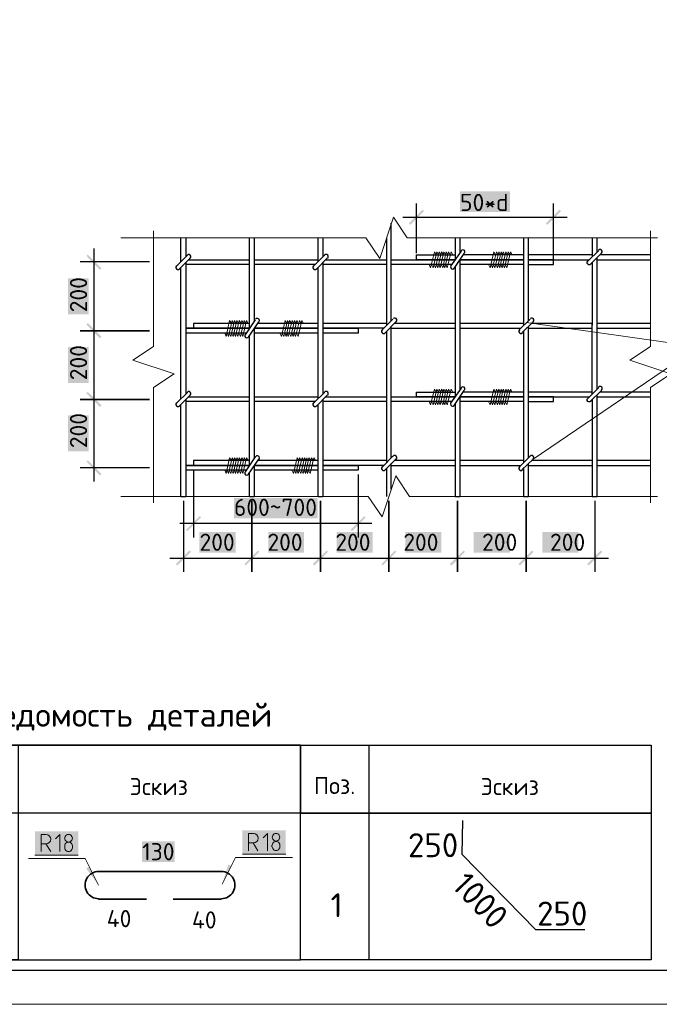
# Model space of a CAD drawing. Header units: millimetres. Extents: x -2765404 to 11272, y -239948 to 1313256.
# Tile 40 of 85: x -108304 to -98973, y -146289 to -131933. Entities that reach past the tile are written whole.
import ezdxf

# ---------------------------------------------------------------- set-up
doc = ezdxf.new("R2010")
doc.units = ezdxf.units.MM
for name, color, linetype in [('PDF _0', 7, 'Continuous'), ('PDF _SHTAMP', 7, 'Continuous'), ('PDF _Текст', 7, 'Continuous'), ('PDF _ЭМ', 7, 'Continuous')]:
    doc.layers.add(name, color=color, linetype=linetype)
doc.styles.add('PDF ISOCPEUR', font='isocpeur.ttf')

msp = doc.modelspace()

# ---------------------------------------------------------------- linework, layer by layer
at = {"layer": 'PDF _0', "lineweight": 25}
for points in [[(-102515.5, -135336.2), (-102515.5, -134614.3)], [(-100517.1, -135441.4), (-100517.1, -134614.3)], [(-102716.3, -134810.3), (-100316.3, -134810.3)], [(-107219.9, -135269.3), (-107219.9, -136665.3)], [(-106411.9, -135465.3), (-107420.7, -135465.3)], [(-107219.9, -136268.5), (-107219.9, -137669.3)], [(-107219.9, -137267.7), (-107219.9, -138668.5)], [(-106411.9, -138467.7), (-107420.7, -138467.7)], [(-105766.5, -138496.4), (-105766.5, -139481.2)], [(-103366.5, -138563.3), (-103366.5, -139481.2)], [(-105953, -138883.6), (-105881.3, -138883.6)], [(-105914.7, -138945.8), (-105914.7, -139983.2)], [(-104949, -138883.6), (-104882.1, -138883.6)], [(-103949.8, -138883.6), (-103882.9, -138883.6)], [(-101951.4, -138883.6), (-101879.7, -138883.6)], [(-100952.2, -138883.6), (-100880.5, -138883.6)], [(-99953, -138883.6), (-99881.3, -138883.6)], [(-99914.7, -138945.8), (-99914.7, -139983.2)], [(-103165.7, -139280.4), (-105967.3, -139280.4)], [(-106115.5, -139782.4), (-104714.7, -139782.4)], [(-105116.3, -139782.4), (-103715.5, -139782.4)], [(-104117.1, -139782.4), (-102716.3, -139782.4)], [(-103117.9, -139782.4), (-101717.1, -139782.4)], [(-102113.9, -139782.4), (-100717.9, -139782.4)], [(-101114.7, -139782.4), (-99713.9, -139782.4)]]:
    msp.add_lwpolyline(points, dxfattribs=at)
at = {"layer": 'PDF _0', "lineweight": 0}
for points in [[(-106827.9, -135111.5), (-103251.8, -135111.5), (-103051, -135412.7), (-102850.2, -134810.3), (-102649.4, -135111.5), (-99001.6, -135111.5)], [(-106349.8, -135011.1), (-106349.8, -136698.8), (-106651, -136894.8), (-106048.6, -137095.6), (-106349.8, -137296.4), (-106349.8, -138979.2)], [(-99102, -135011.1), (-99102, -136698.8), (-99403.2, -136894.8), (-98805.6, -137095.6), (-99102, -137296.4), (-99102, -138979.2)], [(-99001.6, -138883.6), (-102615.9, -138883.6), (-102816.7, -138582.4), (-103017.5, -139180), (-103218.3, -138883.6), (-106827.9, -138883.6)], [(-107922.7, -143812.7), (-107989.6, -143812.7), (-107989.6, -144061.3)], [(-107717.1, -144061.3), (-107717.1, -143812.7), (-107779.3, -143874.9)], [(-104896.4, -143798.4), (-104968.1, -143798.4), (-104968.1, -144051.8)], [(-104690.8, -144051.8), (-104690.8, -143798.4), (-104753, -143860.5)], [(-107851, -144061.3), (-107922.7, -143951.4), (-107989.6, -143951.4)], [(-107645.4, -143980), (-107645.4, -144008.7)], [(-107535.4, -144008.7), (-107535.4, -143980)], [(-104829.5, -144051.8), (-104896.4, -143937), (-104968.1, -143937)], [(-104623.9, -143970.5), (-104623.9, -143994.4)], [(-104509.2, -143994.4), (-104509.2, -143970.5)]]:
    msp.add_lwpolyline(points, dxfattribs=at)
at = {"layer": 'PDF _0', "lineweight": 30}
for points in [[(-102883.7, -136321.1), (-102883.7, -134901.2)], [(-105953, -135460.5), (-105953, -135111.5)], [(-105881.3, -135111.5), (-105881.3, -135388.8)], [(-104949, -136431), (-104949, -135111.5)], [(-104882.1, -135111.5), (-104882.1, -136325.9)], [(-103949.8, -135460.5), (-103949.8, -135111.5)], [(-103882.9, -135111.5), (-103882.9, -135388.8)], [(-102950.6, -135111.5), (-102950.6, -136388)], [(-101951.4, -135111.5), (-101951.4, -135431.8)], [(-101879.7, -135326.7), (-101879.7, -135111.5)], [(-100952.2, -135111.5), (-100952.2, -136388)], [(-100880.5, -136321.1), (-100880.5, -135111.5)], [(-99953, -135111.5), (-99953, -135388.8)], [(-99881.3, -135321.9), (-99881.3, -135111.5)], [(-102883.7, -135431.8), (-101951.4, -135431.8), (-102515.5, -135431.8), (-102515.5, -135360.1), (-101951.4, -135360.1)], [(-101865.3, -135307.5), (-102018.3, -135527.5)], [(-101965.7, -135560.9), (-101817.5, -135341)], [(-100952.2, -135360.1), (-101831.9, -135360.1)], [(-99953, -135360.1), (-100880.5, -135360.1)], [(-99102, -135360.1), (-99838.2, -135360.1)], [(-105881.3, -135474.9), (-105881.3, -137392)], [(-104949, -135503.6), (-105881.3, -135503.6)], [(-105838.2, -135431.8), (-104949, -135431.8)], [(-104882.1, -135431.8), (-103949.8, -135431.8)], [(-103992.8, -135503.6), (-104882.1, -135503.6)], [(-103882.9, -135474.9), (-103882.9, -137392)], [(-102950.6, -135503.6), (-103882.9, -135503.6)], [(-103839.8, -135431.8), (-102950.6, -135431.8)], [(-101999.2, -135503.6), (-102883.7, -135503.6)], [(-101879.7, -137329.8), (-101879.7, -135436.6)], [(-100952.2, -135503.6), (-101879.7, -135503.6)], [(-100880.5, -135503.6), (-100517.1, -135503.6), (-100517.1, -135431.8), (-100880.5, -135431.8), (-99996, -135431.8)], [(-99953, -135474.9), (-99953, -136388)], [(-99881.3, -136321.1), (-99881.3, -135403.2)], [(-99881.3, -137320.3), (-99881.3, -135431.8), (-99102, -135431.8)], [(-105953, -137458.9), (-105953, -135546.6)], [(-103949.8, -137458.9), (-103949.8, -135546.6)], [(-101951.4, -135537), (-101951.4, -137430.2)], [(-104949, -136364.1), (-105766.5, -136364.1), (-105766.5, -136431)], [(-104867.7, -136306.7), (-105015.9, -136526.7)], [(-104968.1, -136560.1), (-104815.1, -136340.2)], [(-103949.8, -136364.1), (-104834.3, -136364.1)], [(-102950.6, -136364.1), (-103882.9, -136364.1)], [(-101951.4, -136364.1), (-102840.6, -136364.1)], [(-100952.2, -136364.1), (-101879.7, -136364.1)], [(-99953, -137392), (-99953, -136364.1), (-100837.4, -136364.1)], [(-99102, -136364.1), (-99881.3, -136364.1)], [(-105001.6, -136502.8), (-105881.3, -136502.8)], [(-104882.1, -136435.8), (-104882.1, -138329.1)], [(-103949.8, -136502.8), (-104882.1, -136502.8)], [(-102993.6, -136431), (-103882.9, -136431), (-103366.5, -136431), (-103366.5, -136502.8), (-103882.9, -136502.8)], [(-102950.6, -136474.1), (-102950.6, -138391.2)], [(-102883.7, -138319.5), (-102883.7, -136407.1)], [(-102883.7, -136431), (-101951.4, -136431)], [(-101879.7, -136431), (-100995.2, -136431)], [(-100952.2, -136474.1), (-100952.2, -138391.2)], [(-100880.5, -138319.5), (-100880.5, -136407.1)], [(-100880.5, -136431), (-99953, -136431)], [(-99881.3, -136431), (-99102, -136431)], [(-104949, -138429.4), (-104949, -136536.2)], [(-102883.7, -137430.2), (-101951.4, -137430.2), (-102515.5, -137430.2), (-102515.5, -137363.3), (-101951.4, -137363.3)], [(-101865.3, -137305.9), (-102018.3, -137525.9)], [(-101965.7, -137559.3), (-101817.5, -137339.4)], [(-100952.2, -137363.3), (-101831.9, -137363.3)], [(-99953, -137363.3), (-100880.5, -137363.3)], [(-99102, -137363.3), (-99838.2, -137363.3)], [(-105881.3, -137473.3), (-105881.3, -138883.6)], [(-104949, -137502), (-105881.3, -137502)], [(-105838.2, -137430.2), (-104949, -137430.2)], [(-104882.1, -137430.2), (-103949.8, -137430.2)], [(-103992.8, -137502), (-104882.1, -137502)], [(-103882.9, -137473.3), (-103882.9, -138883.6)], [(-102950.6, -137502), (-103882.9, -137502)], [(-103839.8, -137430.2), (-102950.6, -137430.2)], [(-101999.2, -137502), (-102883.7, -137502)], [(-101879.7, -138883.6), (-101879.7, -137435)], [(-100952.2, -137502), (-101879.7, -137502)], [(-100880.5, -137502), (-100517.1, -137502), (-100517.1, -137430.2), (-100880.5, -137430.2), (-99996, -137430.2)], [(-99953, -137473.3), (-99953, -138883.6)], [(-99881.3, -138883.6), (-99881.3, -137406.3)], [(-99881.3, -137430.2), (-99102, -137430.2)], [(-105953, -138883.6), (-105953, -137545)], [(-103949.8, -138883.6), (-103949.8, -137545)], [(-101951.4, -137535.4), (-101951.4, -138883.6)], [(-104949, -138362.5), (-105766.5, -138362.5), (-105766.5, -138434.2)], [(-104968.1, -138558.5), (-104815.1, -138338.6)], [(-103949.8, -138362.5), (-104834.3, -138362.5)], [(-102950.6, -138362.5), (-103882.9, -138362.5)], [(-101951.4, -138362.5), (-102840.6, -138362.5)], [(-100952.2, -138362.5), (-101879.7, -138362.5)], [(-99953, -138362.5), (-100837.4, -138362.5)], [(-99102, -138362.5), (-99881.3, -138362.5)], [(-105001.6, -138501.2), (-105881.3, -138501.2)], [(-104949, -138883.6), (-104949, -138534.6)], [(-104882.1, -138434.2), (-104882.1, -138883.6)], [(-103949.8, -138501.2), (-104882.1, -138501.2)], [(-102993.6, -138434.2), (-103882.9, -138434.2), (-103366.5, -138434.2), (-103366.5, -138501.2), (-103882.9, -138501.2)], [(-102950.6, -138472.5), (-102950.6, -138883.6)], [(-102883.7, -138778.5), (-102883.7, -138405.5)], [(-102883.7, -138434.2), (-101951.4, -138434.2)], [(-101879.7, -138434.2), (-100995.2, -138434.2)], [(-100952.2, -138472.5), (-100952.2, -138883.6)], [(-100880.5, -138883.6), (-100880.5, -138405.5)], [(-100880.5, -138434.2), (-99953, -138434.2)], [(-99881.3, -138434.2), (-99102, -138434.2)]]:
    msp.add_lwpolyline(points, dxfattribs=at)
at = {"layer": 'PDF _0', "color": 109, "lineweight": 30, "true_color": 0x136633}
for points in [[(-105976.9, -135570.5), (-105814.3, -135407.9, 1.0038296), (-105857.4, -135364.9), (-106015.1, -135527.5)], [(-99971.6, -135499.2, -1.0037976), (-100015.1, -135455.7), (-99857.4, -135298)], [(-99976.9, -135498.8), (-99814.3, -135336.2, 1.0037976), (-99857.9, -135292.8)], [(-102859.8, -136297.2), (-103017.9, -136454.4, 1.0038101), (-102974.5, -136498), (-102816.7, -136340.2)], [(-105976.9, -137568.9), (-105814.3, -137406.3, 1.0038454), (-105857.9, -137362.9)], [(-99971.6, -137497.6, -1.0038134), (-100015.1, -137454.2), (-99857.4, -137296.4)], [(-103017.9, -138452.8, 1.0038134), (-102974.5, -138496.4), (-102816.7, -138338.6)], [(-100976.1, -138496.4), (-100813.5, -138338.6, 1.0038134), (-100856.6, -138295.6), (-101019.1, -138458.1)]]:
    msp.add_lwpolyline(points, format="xyb", dxfattribs=at)
for points in [[(-104016.7, -135527.5), (-103859, -135364.9)], [(-103973.7, -135570.5), (-103815.9, -135407.9)], [(-101019.1, -136454.9), (-100856.6, -136297.2)], [(-100976.1, -136498), (-100813.5, -136340.2)], [(-106015.1, -137525.9), (-105857.4, -137368.1)], [(-104016.7, -137525.9), (-103859, -137368.1)], [(-99976.9, -137497.2), (-99814.3, -137339.4)], [(-103973.7, -137568.9), (-103815.9, -137406.3)], [(-103017.5, -138458.1), (-102859.8, -138295.6)]]:
    msp.add_lwpolyline(points, dxfattribs=at)
at = {"layer": 'PDF _0', "lineweight": 18}
for points in [[(-102228.7, -135360.1), (-102252.6, -135317.1), (-102309.9, -135551.4), (-102329.1, -135503.6)], [(-102195.2, -135360.1), (-102219.1, -135317.1), (-102271.7, -135551.4), (-102295.6, -135503.6)], [(-102161.7, -135360.1), (-102185.6, -135317.1), (-102238.2, -135551.4), (-102262.1, -135503.6)], [(-102123.5, -135360.1), (-102152.2, -135317.1), (-102204.8, -135551.4), (-102223.9, -135503.6)], [(-102090, -135360.1), (-102113.9, -135317.1), (-102171.3, -135551.4), (-102190.4, -135503.6)], [(-102056.6, -135360.1), (-102080.5, -135317.1), (-102133.1, -135551.4), (-102157, -135503.6)], [(-102023.1, -135360.1), (-102047, -135317.1), (-102099.6, -135551.4), (-102123.5, -135503.6)], [(-101984.9, -135360.1), (-102008.8, -135317.1), (-102066.1, -135551.4), (-102085.2, -135503.6)], [(-101363.3, -135360.1), (-101387.2, -135317.1), (-101439.8, -135551.4), (-101463.7, -135503.6)], [(-101325.1, -135360.1), (-101349, -135317.1), (-101406.4, -135551.4), (-101425.5, -135503.6)], [(-101291.6, -135360.1), (-101315.5, -135317.1), (-101372.9, -135551.4), (-101392, -135503.6)], [(-101258.2, -135360.1), (-101282.1, -135317.1), (-101334.7, -135551.4), (-101358.6, -135503.6)], [(-101224.7, -135360.1), (-101248.6, -135317.1), (-101301.2, -135551.4), (-101320.3, -135503.6)], [(-101186.4, -135360.1), (-101210.3, -135317.1), (-101267.7, -135551.4), (-101286.8, -135503.6)], [(-101153, -135360.1), (-101176.9, -135317.1), (-101229.5, -135551.4), (-101253.4, -135503.6)], [(-101119.5, -135360.1), (-101143.4, -135317.1), (-101196, -135551.4), (-101219.9, -135503.6)], [(-105211.9, -136364.1), (-105240.6, -136321.1), (-105293.2, -136550.6), (-105312.3, -136502.8)], [(-105178.5, -136364.1), (-105202.4, -136321.1), (-105259.8, -136550.6), (-105278.9, -136502.8)], [(-105145, -136364.1), (-105168.9, -136321.1), (-105221.5, -136550.6), (-105245.4, -136502.8)], [(-105111.5, -136364.1), (-105135.4, -136321.1), (-105188, -136550.6), (-105211.9, -136502.8)], [(-105073.3, -136364.1), (-105102, -136321.1), (-105154.6, -136550.6), (-105173.7, -136502.8)], [(-105039.8, -136364.1), (-105063.7, -136321.1), (-105121.1, -136550.6), (-105140.2, -136502.8)], [(-105006.4, -136364.1), (-105030.3, -136321.1), (-105082.9, -136550.6), (-105106.8, -136502.8)], [(-104972.9, -136364.1), (-104996.8, -136321.1), (-105049.4, -136550.6), (-105068.5, -136502.8)], [(-104408.8, -136364.1), (-104432.7, -136321.1), (-104485.2, -136550.6), (-104509.2, -136502.8)], [(-104375.3, -136364.1), (-104399.2, -136321.1), (-104451.8, -136550.6), (-104475.7, -136502.8)], [(-104337, -136364.1), (-104365.7, -136321.1), (-104418.3, -136550.6), (-104437.4, -136502.8)], [(-104303.6, -136364.1), (-104327.5, -136321.1), (-104384.9, -136550.6), (-104404, -136502.8)], [(-104270.1, -136364.1), (-104294, -136321.1), (-104346.6, -136550.6), (-104370.5, -136502.8)], [(-104236.6, -136364.1), (-104260.5, -136321.1), (-104313.1, -136550.6), (-104332.3, -136502.8)], [(-104198.4, -136364.1), (-104222.3, -136321.1), (-104279.7, -136550.6), (-104298.8, -136502.8)], [(-104164.9, -136364.1), (-104188.8, -136321.1), (-104241.4, -136550.6), (-104265.3, -136502.8)], [(-102228.7, -137363.3), (-102252.6, -137320.3), (-102309.9, -137549.8), (-102329.1, -137502)], [(-102195.2, -137363.3), (-102219.1, -137320.3), (-102271.7, -137549.8), (-102295.6, -137502)], [(-102161.7, -137363.3), (-102185.6, -137320.3), (-102238.2, -137549.8), (-102262.1, -137502)], [(-102123.5, -137363.3), (-102152.2, -137320.3), (-102204.8, -137549.8), (-102223.9, -137502)], [(-102090, -137363.3), (-102113.9, -137320.3), (-102171.3, -137549.8), (-102190.4, -137502)], [(-102056.6, -137363.3), (-102080.5, -137320.3), (-102133.1, -137549.8), (-102157, -137502)], [(-102023.1, -137363.3), (-102047, -137320.3), (-102099.6, -137549.8), (-102123.5, -137502)], [(-101984.9, -137363.3), (-102008.8, -137320.3), (-102066.1, -137549.8), (-102085.2, -137502)], [(-101363.3, -137363.3), (-101387.2, -137320.3), (-101439.8, -137549.8), (-101463.7, -137502)], [(-101325.1, -137363.3), (-101349, -137320.3), (-101406.4, -137549.8), (-101425.5, -137502)], [(-101291.6, -137363.3), (-101315.5, -137320.3), (-101372.9, -137549.8), (-101392, -137502)], [(-101258.2, -137363.3), (-101282.1, -137320.3), (-101334.7, -137549.8), (-101358.6, -137502)], [(-101224.7, -137363.3), (-101248.6, -137320.3), (-101301.2, -137549.8), (-101320.3, -137502)], [(-101186.4, -137363.3), (-101210.3, -137320.3), (-101267.7, -137549.8), (-101286.8, -137502)], [(-101153, -137363.3), (-101176.9, -137320.3), (-101229.5, -137549.8), (-101253.4, -137502)], [(-101119.5, -137363.3), (-101143.4, -137320.3), (-101196, -137549.8), (-101219.9, -137502)], [(-105211.9, -138362.5), (-105240.6, -138319.5), (-105293.2, -138549), (-105312.3, -138501.2)], [(-105178.5, -138362.5), (-105202.4, -138319.5), (-105259.8, -138549), (-105278.9, -138501.2)], [(-105145, -138362.5), (-105168.9, -138319.5), (-105221.5, -138549), (-105245.4, -138501.2)], [(-105111.5, -138362.5), (-105135.4, -138319.5), (-105188, -138549), (-105211.9, -138501.2)], [(-105073.3, -138362.5), (-105102, -138319.5), (-105154.6, -138549), (-105173.7, -138501.2)], [(-105039.8, -138362.5), (-105063.7, -138319.5), (-105121.1, -138549), (-105140.2, -138501.2)], [(-105006.4, -138362.5), (-105030.3, -138319.5), (-105082.9, -138549), (-105106.8, -138501.2)], [(-104972.9, -138362.5), (-104996.8, -138319.5), (-105049.4, -138549), (-105068.5, -138501.2)], [(-104231.9, -138362.5), (-104255.8, -138319.5), (-104308.4, -138549), (-104332.3, -138501.2)], [(-104198.4, -138362.5), (-104222.3, -138319.5), (-104274.9, -138549), (-104294, -138501.2)], [(-104160.1, -138362.5), (-104184.1, -138319.5), (-104241.4, -138549), (-104260.5, -138501.2)], [(-104126.7, -138362.5), (-104150.6, -138319.5), (-104203.2, -138549), (-104227.1, -138501.2)], [(-104093.2, -138362.5), (-104117.1, -138319.5), (-104169.7, -138549), (-104193.6, -138501.2)], [(-104055, -138362.5), (-104083.7, -138319.5), (-104136.2, -138549), (-104155.4, -138501.2)], [(-104021.5, -138362.5), (-104045.4, -138319.5), (-104102.8, -138549), (-104121.9, -138501.2)], [(-103988, -138362.5), (-104011.9, -138319.5), (-104064.5, -138549), (-104088.4, -138501.2)]]:
    msp.add_lwpolyline(points, dxfattribs=at)
at = {"layer": 'PDF _0', "lineweight": 30}
for points in [[(-100952.2, -135431.8), (-101879.7, -135431.8)], [(-104953.8, -136431), (-105881.3, -136431)], [(-103949.8, -136431), (-104882.1, -136431)], [(-100952.2, -137430.2), (-101879.7, -137430.2)], [(-104953.8, -138434.2), (-105881.3, -138434.2)], [(-103949.8, -138434.2), (-104882.1, -138434.2)], [(-109323.5, -142512.3), (-109323.5, -145639), (-104208, -145639), (-104208, -142512.3), (-109323.5, -142512.3), (-108324.3, -142512.3), (-108324.3, -145639), (-109323.5, -145639)], [(-109323.5, -142512.3), (-104208, -142512.3), (-104208, -143502), (-109323.5, -143502)], [(-104208, -142512.3), (-103208.8, -142512.3), (-103208.8, -145639), (-104208, -145639)], [(-104208, -142512.3), (-99092.4, -142512.3), (-99092.4, -143502), (-104208, -143502)], [(-104208, -143502), (-99092.4, -143502), (-99092.4, -145639), (-104208, -145639)]]:
    msp.add_lwpolyline(points, close=True, dxfattribs=at)
at = {"layer": 'PDF _0', "color": 5, "lineweight": 9}
msp.add_lwpolyline([(-100909.2, -136349.8), (-98399.2, -136703.6), (-100813.5, -138338.6)], dxfattribs=at)
at = {"layer": 'PDF _0', "lineweight": 25}
for points in [[(-107420.7, -136469.3), (-106411.9, -136469.3)], [(-107420.7, -137468.5), (-106411.9, -137468.5)], [(-104915.5, -139983.2), (-104915.5, -138945.8)], [(-103916.3, -139983.2), (-103916.3, -138945.8)], [(-102917.1, -139983.2), (-102917.1, -138945.8)], [(-101917.9, -139983.2), (-101917.9, -138945.8)], [(-100913.9, -139983.2), (-100913.9, -138945.8)]]:
    msp.add_lwpolyline(points, close=True, dxfattribs=at)
at = {"layer": 'PDF _0', "lineweight": 30}
msp.add_lwpolyline([(-104867.7, -138305.1), (-105015.9, -138525.1, 1.0019828), (-104963.9, -138559.3)], format="xyb", dxfattribs=at)
at = {"layer": 'PDF _0', "lineweight": 0}
for points in [[(-107645.4, -143867.7, 1.0000034), (-107535.4, -143867.7, 1.0000017)], [(-104619.1, -143853.4, 1.0000034), (-104509.2, -143853.4, 1.0000017)]]:
    msp.add_lwpolyline(points, format="xyb", close=True, dxfattribs=at)
at = {"layer": 'PDF _0', "color": 7, "lineweight": 0, "true_color": 0xffffff}
for points in [[(-108080.5, -144113.9), (-107449.4, -144113.9)], [(-105054.2, -144099.6), (-104423.1, -144099.6)]]:
    msp.add_lwpolyline(points, dxfattribs=at)
at = {"layer": 'PDF _0', "color": 5, "lineweight": 0}
for points in [[(-107153, -144553.8), (-107349, -144161.7), (-108176.1, -144161.7)], [(-105350.6, -144539.4), (-105154.6, -144147.4), (-104322.7, -144147.4)]]:
    msp.add_lwpolyline(points, dxfattribs=at)
at = {"layer": 'PDF _0', "lineweight": 35}
for points in [[(-107153, -144353), (-105364.9, -144353)], [(-106455, -144754.5), (-107153, -144754.5)], [(-105364.9, -144754.5), (-106062.9, -144754.5)]]:
    msp.add_lwpolyline(points, dxfattribs=at)
at = {"layer": 'PDF _0', "color": 109, "lineweight": 30, "true_color": 0x136633}
for centre, start, end in [((-103832.7, -135386.4), 314.78385, 135.2182), ((-105993.6, -135544.2), 134.781, 315.219), ((-103995.2, -135544.2), 134.78385, 315.2182), ((-102833.5, -136313.9), 314.78385, 135.2182), ((-100835.1, -136313.9), 314.78385, 135.2182), ((-100992.8, -136476.5), 134.78385, 315.21962), ((-103832.7, -137384.8), 314.78347, 135.21962), ((-99835.8, -137313.1), 314.78347, 135.21962), ((-105993.6, -137542.6), 134.78062, 315.22042), ((-103995.2, -137542.6), 134.78347, 315.21962), ((-102833.5, -138317.1), 314.78347, 135.21962), ((-100992.8, -138474.9), 134.78347, 315.21962)]:
    msp.add_arc(centre, 31.1, start, end, dxfattribs=at)
at = {"layer": 'PDF _0', "lineweight": 30}
for centre, start, end in [((-101839, -135319.5), 325.71969, 145.73601), ((-101987.2, -135539.4), 145.59406, 325.82534), ((-104836.6, -136318.7), 325.71155, 145.7354), ((-104989.6, -136538.6), 145.59886, 325.82585), ((-101839, -137317.9), 325.71919, 145.73529), ((-101987.2, -137537.8), 145.59368, 325.82473), ((-104836.6, -138321.9), 325.71105, 145.73468)]:
    msp.add_arc(centre, 31.1, start, end, dxfattribs=at)
at = {"layer": 'PDF _0', "lineweight": 0}
for centre, radius, start, end in [((-107920.3, -143882), 69.3, 270.0002, 89.9998), ((-104894, -143867.7), 69.3, 270.0002, 89.9998), ((-107590.4, -143977.7), 55, 359.99981, 180.00019), ((-104564.1, -143968.1), 55, 359.99981, 180.00019), ((-104564.1, -143992), 55, 179.99981, 0.00019), ((-107590.4, -144006.3), 55, 179.99981, 0.00019)]:
    msp.add_arc(centre, radius, start, end, dxfattribs=at)
at = {"layer": 'PDF _0', "lineweight": 35}
for centre, start, end in [((-107150.6, -144551.4), 89.9999, 270.0001), ((-105362.5, -144551.4), 269.9999, 90.0001)]:
    msp.add_arc(centre, 198.4, start, end, dxfattribs=at)
at = {"layer": 'PDF _0', "color": 7, "true_color": 0xffffff, "transparency": 33554559}
for points in [[(-101879.7, -134437.4), (-101879.7, -134738.6), (-101153, -134437.4)], [(-101879.7, -134738.6), (-101153, -134437.4), (-101153, -134738.6)], [(-107597.6, -136230.2), (-107296.4, -136230.2), (-107597.6, -135704.3)], [(-107296.4, -136230.2), (-107597.6, -135704.3), (-107296.4, -135704.3)], [(-107597.6, -137229.4), (-107296.4, -137229.4), (-107597.6, -136703.6)], [(-107296.4, -137229.4), (-107597.6, -136703.6), (-107296.4, -136703.6)], [(-107597.6, -138228.7), (-107296.4, -138228.7), (-107597.6, -137702.8)], [(-107296.4, -138228.7), (-107597.6, -137702.8), (-107296.4, -137702.8)], [(-105178.5, -138907.5), (-105178.5, -139204), (-103954.6, -138907.5)], [(-105178.5, -139204), (-103954.6, -138907.5), (-103954.6, -139204)], [(-105680.5, -139404.7), (-105680.5, -139705.9), (-105154.6, -139404.7)], [(-105680.5, -139705.9), (-105154.6, -139404.7), (-105154.6, -139705.9)], [(-104676.5, -139404.7), (-104676.5, -139705.9), (-104155.4, -139404.7)], [(-104676.5, -139705.9), (-104155.4, -139404.7), (-104155.4, -139705.9)], [(-103677.3, -139404.7), (-103677.3, -139705.9), (-103156.2, -139404.7)], [(-103677.3, -139705.9), (-103156.2, -139404.7), (-103156.2, -139705.9)], [(-102678.1, -139404.7), (-102678.1, -139705.9), (-102152.2, -139404.7)], [(-102678.1, -139705.9), (-102152.2, -139404.7), (-102152.2, -139705.9)], [(-101678.9, -139404.7), (-101678.9, -139705.9), (-101153, -139404.7)], [(-101678.9, -139705.9), (-101153, -139404.7), (-101153, -139705.9)], [(-100679.7, -139404.7), (-100679.7, -139705.9), (-100153.8, -139404.7)], [(-100679.7, -139705.9), (-100153.8, -139404.7), (-100153.8, -139705.9)], [(-108080.5, -143764.9), (-107449.4, -143764.9), (-108080.5, -144113.9)], [(-107449.4, -143764.9), (-108080.5, -144113.9), (-107449.4, -144113.9)], [(-105054.2, -143750.6), (-104423.1, -143750.6), (-105054.2, -144099.6)], [(-104423.1, -143750.6), (-105054.2, -144099.6), (-104423.1, -144099.6)], [(-106517.1, -143913.1), (-106517.1, -144214.3), (-106043.8, -143913.1)], [(-106517.1, -144214.3), (-106043.8, -143913.1), (-106043.8, -144214.3)]]:
    msp.add_solid(points, dxfattribs=at)
at = {"layer": 'PDF _0', "transparency": 33554559}
for points in [[(-102424.7, -134700.4), (-102606.4, -134925.1), (-102625.5, -134901.2)], [(-102405.6, -134724.3), (-102424.7, -134700.4), (-102606.4, -134925.1)], [(-100627.1, -134901.2), (-100608, -134925.1), (-100426.3, -134700.4)], [(-100608, -134925.1), (-100426.3, -134700.4), (-100407.2, -134724.3)], [(-107110, -135556.1), (-107329.9, -135379.2), (-107310.7, -135355.3)], [(-107133.9, -135580), (-107110, -135556.1), (-107329.9, -135379.2)], [(-107310.7, -136354.5), (-107329.9, -136378.5), (-107110, -136555.3)], [(-107110, -136555.3), (-107329.9, -136378.5), (-107310.7, -136354.5)], [(-107329.9, -136378.5), (-107110, -136555.3), (-107133.9, -136579.2)], [(-107133.9, -136579.2), (-107110, -136555.3), (-107329.9, -136378.5)], [(-107310.7, -137358.5), (-107329.9, -137377.7), (-107110, -137554.5)], [(-107110, -137554.5), (-107329.9, -137377.7), (-107310.7, -137358.5)], [(-107329.9, -137377.7), (-107110, -137554.5), (-107133.9, -137578.5)], [(-107133.9, -137578.5), (-107110, -137554.5), (-107329.9, -137377.7)], [(-107310.7, -138357.7), (-107329.9, -138376.9), (-107110, -138558.5)], [(-107329.9, -138376.9), (-107110, -138558.5), (-107133.9, -138577.7)], [(-105675.7, -139170.5), (-105857.4, -139390.4), (-105876.5, -139371.3)], [(-105656.6, -139189.6), (-105675.7, -139170.5), (-105857.4, -139390.4)], [(-103476.5, -139371.3), (-103457.4, -139390.4), (-103275.7, -139170.5)], [(-103457.4, -139390.4), (-103275.7, -139170.5), (-103256.6, -139189.6)], [(-105828.7, -139672.5), (-106005.6, -139892.4), (-106024.7, -139868.5)], [(-105804.8, -139691.6), (-105828.7, -139672.5), (-106005.6, -139892.4)], [(-105025.5, -139868.5), (-105006.4, -139892.4), (-104824.7, -139672.5)], [(-104824.7, -139672.5), (-105006.4, -139892.4), (-105025.5, -139868.5)], [(-105006.4, -139892.4), (-104824.7, -139672.5), (-104805.6, -139691.6)], [(-104805.6, -139691.6), (-104824.7, -139672.5), (-105006.4, -139892.4)], [(-104026.3, -139868.5), (-104007.2, -139892.4), (-103825.5, -139672.5)], [(-103825.5, -139672.5), (-104007.2, -139892.4), (-104026.3, -139868.5)], [(-104007.2, -139892.4), (-103825.5, -139672.5), (-103806.4, -139691.6)], [(-103806.4, -139691.6), (-103825.5, -139672.5), (-104007.2, -139892.4)], [(-103027.1, -139868.5), (-103008, -139892.4), (-102826.3, -139672.5)], [(-102826.3, -139672.5), (-103008, -139892.4), (-103027.1, -139868.5)], [(-103008, -139892.4), (-102826.3, -139672.5), (-102807.2, -139691.6)], [(-102807.2, -139691.6), (-102826.3, -139672.5), (-103008, -139892.4)], [(-102027.9, -139868.5), (-102004, -139892.4), (-101827.1, -139672.5)], [(-101827.1, -139672.5), (-102004, -139892.4), (-102027.9, -139868.5)], [(-102004, -139892.4), (-101827.1, -139672.5), (-101808, -139691.6)], [(-101808, -139691.6), (-101827.1, -139672.5), (-102004, -139892.4)], [(-101028.7, -139868.5), (-101004.8, -139892.4), (-100827.9, -139672.5)], [(-100827.9, -139672.5), (-101004.8, -139892.4), (-101028.7, -139868.5)], [(-101004.8, -139892.4), (-100827.9, -139672.5), (-100804, -139691.6)], [(-100804, -139691.6), (-100827.9, -139672.5), (-101004.8, -139892.4)], [(-100024.7, -139868.5), (-100005.6, -139892.4), (-99828.7, -139672.5)], [(-100005.6, -139892.4), (-99828.7, -139672.5), (-99804.8, -139691.6)]]:
    msp.add_solid(points, dxfattribs=at)
at = {"layer": 'PDF _0', "color": 5, "transparency": 33554559}
for points in [[(-105350.6, -144539.4), (-105259.8, -144247.8), (-105216.7, -144271.7)], [(-107153, -144553.8), (-107334.7, -144305.1), (-107286.8, -144286)]]:
    msp.add_solid(points, dxfattribs=at)
at = {"layer": 'PDF _SHTAMP', "color": 5, "lineweight": 30}
msp.add_lwpolyline([(-100058.2, -145204), (-100775.3, -145204), (-101851, -144104.3), (-101841.4, -143607.1)], dxfattribs=at)
at = {"layer": 'PDF _ЭМ', "lineweight": 20}
msp.add_lwpolyline([(-121538.6, -146289.2), (-121538.6, -116595.2), (-79543.4, -116595.2), (-79543.4, -146289.2), (-121538.6, -146289.2), (-121538.6, -116595.2)], dxfattribs=at)
at = {"layer": 'PDF _ЭМ', "lineweight": 30}
msp.add_lwpolyline([(-119540.2, -137291.6), (-120740.2, -137291.6), (-120740.2, -145792), (-119540.2, -145792), (-80040.6, -145792), (-80040.6, -117092.4), (-119540.2, -117092.4), (-119540.2, -145792)], dxfattribs=at)

# ---------------------------------------------------------------- texts
at = {"layer": 'PDF _Текст', "attachment_point": 7, "style": 'PDF ISOCPEUR'}
for s, insert, char_height in [('50*d', (-101879.7, -134722.2), 249.99), ('600~700', (-105178.5, -139168), 249.99), ('200   200   200   200    200   200', (-105680.5, -139677), 249.99), ('Ведомость деталей', (-108874.1, -142298.6), 349.985), ('Эскиз', (-106698.8, -143238.7), 249.99), ('Поз.', (-104011.9, -143224.3), 249.99), ('Эскиз', (-101578.5, -143238.7), 249.99), ('250', (-102639.8, -144144), 349.99), ('130', (-106517.1, -144189), 249.99), ('1', (-103768.1, -145018.9), 350), ('250', (-100756.2, -145140.4), 349.99), ('40', (-107033.5, -145165.4), 249.99), ('40', (-105790.4, -145184.5), 249.99)]:
    msp.add_mtext(s, dxfattribs=dict(at, insert=insert, char_height=char_height))
for s, insert, char_height, rotation in [('200   200   200', (-107320.3, -138180.4), 249.99, 90), ('1000', (-102018.3, -144572.9), 349.99, 313.66494)]:
    msp.add_mtext(s, dxfattribs=dict(at, insert=insert, char_height=char_height, rotation=rotation))

doc.saveas('drawing.dxf')
